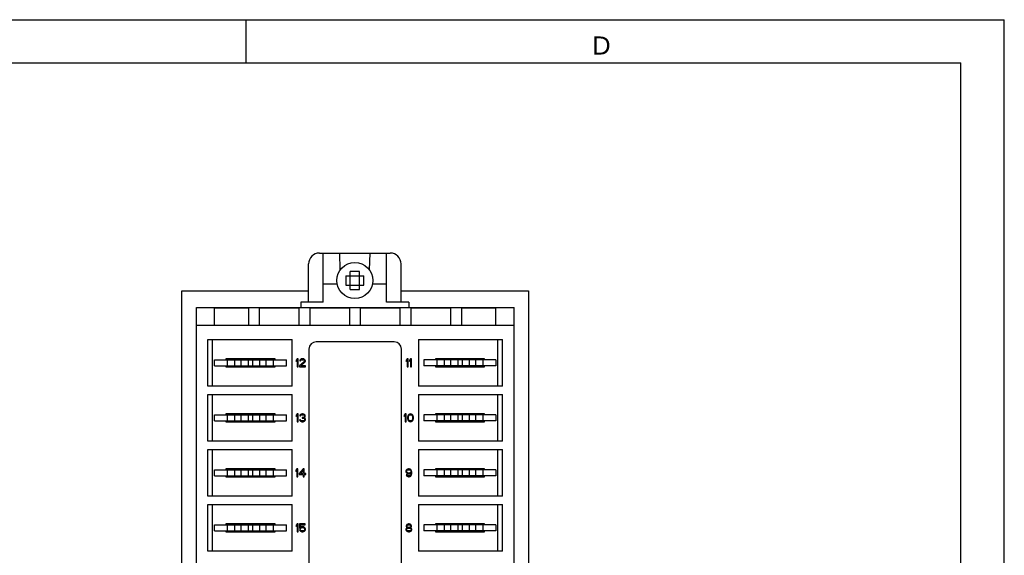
# Model space of a CAD drawing. Header units: millimetres. Extents: x 0 to 420, y 0 to 297.
# Tile 5 of 5: x 284 to 420, y 223 to 297. Entities that reach past the tile are written whole.
import ezdxf

# ---------------------------------------------------------------- set-up
doc = ezdxf.new("R2010")
doc.units = ezdxf.units.MM
doc.header["$LTSCALE"] = 23.1
doc.layers.get('0').update_dxf_attribs({"linetype": 'CONTINUOUS'})
doc.layers.add('3_ALL_AXES', color=7, linetype='CONTINUOUS')
doc.layers.add('ASSI', color=7, linetype='CONTINUOUS')
doc.styles.add('TEXTSTYLE_2', font='arial.ttf')

msp = doc.modelspace()

# ---------------------------------------------------------------- linework, layer by layer
at = {"color": 2, "linetype": 'CONTINUOUS'}
for p, q in [((0, 297), (420, 297)), ((315, 291), (315, 297)), ((420, 0), (420, 297))]:
    msp.add_line(p, q, dxfattribs=at)
at = {"color": 7, "linetype": 'CONTINUOUS'}
for p, q in [((18, 291), (414, 291)), ((414, 6), (414, 291)), ((325.14585, 264.66737), (334.94585, 264.66737)), ((325.64585, 257.86737), (325.64585, 264.66737)), ((327.94585, 264.66737), (327.94598, 264.66044)), ((328.03298, 262.34654), (327.94611, 264.66044)), ((332.05872, 262.34654), (332.14559, 264.66044)), ((332.14585, 264.66737), (332.14572, 264.66044)), ((334.44585, 257.86737), (334.44585, 264.66737)), ((323.64585, 257.86737), (323.64585, 263.16737)), ((329.42085, 259.61737), (329.42085, 262.11737)), ((330.67085, 262.11737), (329.42085, 262.11737)), ((330.67085, 259.61737), (330.67085, 262.11737)), ((336.44585, 257.86737), (336.44585, 263.16737)), ((328.79585, 261.49237), (328.79585, 260.24237)), ((328.79585, 261.49237), (331.29585, 261.49237)), ((331.29585, 260.24237), (331.29585, 261.49237)), ((306.09585, 163.41737), (306.09585, 259.41737)), ((306.09585, 259.41737), (323.64585, 259.41737)), ((327.59847, 260.36737), (325.64585, 260.36737)), ((328.79585, 260.24237), (331.29585, 260.24237)), ((329.42085, 259.61737), (330.67085, 259.61737)), ((334.44585, 260.36737), (332.49323, 260.36737)), ((336.44585, 259.41737), (354.09585, 259.41737)), ((354.09585, 259.41737), (354.09585, 163.41737)), ((322.54585, 257.86737), (322.54585, 257.11737)), ((325.64585, 257.86737), (322.54585, 257.86737)), ((337.54585, 257.86737), (334.44585, 257.86737)), ((337.54585, 257.86737), (337.54585, 257.11737)), ((308.09585, 165.61737), (308.09585, 257.11737)), ((308.09585, 257.11737), (352.09585, 257.11737)), ((310.59585, 254.61737), (310.59585, 257.08959)), ((310.59585, 257.08959), (315.34585, 257.08959)), ((315.34585, 254.61737), (315.34585, 257.08959)), ((316.84585, 254.61737), (316.84585, 257.08959)), ((316.84585, 257.08959), (322.34585, 257.08959)), ((322.34585, 254.61737), (322.34585, 257.08959)), ((323.84585, 254.61737), (323.84585, 257.08959)), ((323.84585, 257.08959), (329.34585, 257.08959)), ((329.34585, 254.61737), (329.34585, 257.08959)), ((330.84585, 254.61737), (330.84585, 257.08959)), ((330.84585, 257.08959), (336.34585, 257.08959)), ((336.34585, 254.61737), (336.34585, 257.08959)), ((337.84585, 254.61737), (337.84585, 257.08959)), ((337.84585, 257.08959), (343.34585, 257.08959)), ((343.34585, 254.61737), (343.34585, 257.08959)), ((344.84585, 254.61737), (344.84585, 257.08959)), ((344.84585, 257.08959), (349.59585, 257.08959)), ((349.59585, 254.61737), (349.59585, 257.08959)), ((352.09585, 165.61737), (352.09585, 257.11737)), ((352.09585, 254.61737), (308.09585, 254.61737)), ((309.69585, 246.21737), (309.69585, 252.71737)), ((309.69585, 252.71737), (321.34585, 252.71737)), ((310.34585, 246.21737), (310.34585, 252.71737)), ((321.34585, 246.21737), (321.34585, 252.71737)), ((335.49585, 252.36737), (324.69585, 252.36737)), ((338.84585, 252.71737), (338.84585, 246.21737)), ((338.84585, 252.71737), (350.49585, 252.71737)), ((349.84585, 246.21737), (349.84585, 252.71737)), ((350.49585, 246.21737), (350.49585, 252.71737)), ((323.69585, 251.36737), (323.69585, 171.36737)), ((336.49585, 171.36737), (336.49585, 251.36737)), ((312.24585, 249.86737), (312.24585, 250.06737)), ((312.24585, 250.06737), (318.94585, 250.06737)), ((318.94585, 250.06737), (318.94585, 249.86737)), ((322.06168, 250.01737), (321.92418, 249.85354)), ((321.92418, 249.85354), (321.92418, 249.66631)), ((321.92418, 249.66631), (322.06168, 249.83014)), ((322.19918, 250.01737), (322.06168, 250.01737)), ((322.06168, 249.83014), (322.06168, 248.91737)), ((322.19918, 248.91737), (322.19918, 250.01737)), ((323.02418, 249.6195), (322.38252, 249.03439)), ((322.42835, 249.85354), (322.40543, 249.75992)), ((322.40543, 249.75992), (322.52002, 249.75992)), ((322.52002, 249.94716), (322.42835, 249.85354)), ((322.61168, 249.99397), (322.52002, 249.94716)), ((322.52002, 249.75992), (322.56585, 249.83014)), ((322.56585, 249.83014), (322.6346, 249.87695)), ((322.7721, 250.01737), (322.61168, 249.99397)), ((322.6346, 249.87695), (322.74918, 249.90035)), ((322.74918, 249.90035), (322.84085, 249.90035)), ((322.86377, 250.01737), (322.7721, 250.01737)), ((322.84085, 249.90035), (322.95543, 249.87695)), ((323.00127, 249.99397), (322.86377, 250.01737)), ((322.95543, 249.87695), (323.02418, 249.83014)), ((323.09293, 249.94716), (323.00127, 249.99397)), ((323.02418, 249.83014), (323.07002, 249.75992)), ((323.07002, 249.71312), (323.02418, 249.6195)), ((323.07002, 249.75992), (323.07002, 249.71312)), ((323.1846, 249.85354), (323.09293, 249.94716)), ((323.13877, 249.54929), (323.1846, 249.6195)), ((323.20752, 249.75992), (323.1846, 249.85354)), ((323.1846, 249.6195), (323.20752, 249.71312)), ((323.20752, 249.71312), (323.20752, 249.75992)), ((337.29668, 250.01737), (337.15918, 249.85354)), ((337.15918, 249.85354), (337.15918, 249.66631)), ((337.15918, 249.66631), (337.29668, 249.83014)), ((337.43418, 250.01737), (337.29668, 250.01737)), ((337.29668, 249.83014), (337.29668, 248.91737)), ((337.43418, 248.91737), (337.43418, 250.01737)), ((337.75502, 250.01737), (337.61752, 249.85354)), ((337.61752, 249.85354), (337.61752, 249.66631)), ((337.61752, 249.66631), (337.75502, 249.83014)), ((337.89252, 250.01737), (337.75502, 250.01737)), ((337.75502, 249.83014), (337.75502, 248.91737)), ((337.89252, 248.91737), (337.89252, 250.01737)), ((341.24585, 249.86737), (341.24585, 250.06737)), ((341.24585, 250.06737), (347.94585, 250.06737)), ((347.94585, 250.06737), (347.94585, 249.86737)), ((312.24585, 248.86737), (312.24585, 249.06737)), ((318.94585, 248.86737), (312.24585, 248.86737)), ((318.94585, 249.06737), (318.94585, 248.86737)), ((322.06168, 248.91737), (322.19918, 248.91737)), ((322.38252, 249.03439), (322.38252, 248.91737)), ((322.38252, 248.91737), (323.20752, 248.91737)), ((322.56585, 249.03439), (323.13877, 249.54929)), ((323.20752, 249.03439), (322.56585, 249.03439)), ((323.20752, 248.91737), (323.20752, 249.03439)), ((337.29668, 248.91737), (337.43418, 248.91737)), ((337.75502, 248.91737), (337.89252, 248.91737)), ((341.24585, 248.86737), (341.24585, 249.06737)), ((347.94585, 248.86737), (341.24585, 248.86737)), ((347.94585, 249.06737), (347.94585, 248.86737)), ((321.34585, 246.21737), (309.69585, 246.21737)), ((350.49585, 246.21737), (338.84585, 246.21737)), ((309.69585, 238.59737), (309.69585, 245.09737)), ((309.69585, 245.09737), (321.34585, 245.09737)), ((310.34585, 238.59737), (310.34585, 245.09737)), ((321.34585, 238.59737), (321.34585, 245.09737)), ((338.84585, 245.09737), (338.84585, 238.59737)), ((338.84585, 245.09737), (350.49585, 245.09737)), ((349.84585, 238.59737), (349.84585, 245.09737)), ((350.49585, 238.59737), (350.49585, 245.09737)), ((312.24585, 242.24737), (312.24585, 242.44737)), ((312.24585, 242.44737), (318.94585, 242.44737)), ((312.24585, 241.24737), (312.24585, 241.44737)), ((318.94585, 242.44737), (318.94585, 242.24737)), ((318.94585, 241.44737), (318.94585, 241.24737)), ((322.06168, 242.39737), (321.92418, 242.23354)), ((321.92418, 242.23354), (321.92418, 242.04631)), ((321.92418, 242.04631), (322.06168, 242.21014)), ((322.19918, 242.39737), (322.06168, 242.39737)), ((322.06168, 242.21014), (322.06168, 241.29737)), ((322.19918, 241.29737), (322.19918, 242.39737)), ((322.38252, 241.55482), (322.40543, 241.4846)), ((322.4971, 241.55482), (322.38252, 241.55482)), ((322.42835, 242.23354), (322.40543, 242.13992)), ((322.40543, 242.13992), (322.52002, 242.13992)), ((322.40543, 241.4846), (322.45127, 241.41439)), ((322.52002, 242.32716), (322.42835, 242.23354)), ((322.45127, 241.41439), (322.52002, 241.36758)), ((322.52002, 241.50801), (322.4971, 241.55482)), ((322.61168, 242.37397), (322.52002, 242.32716)), ((322.52002, 242.13992), (322.56585, 242.21014)), ((322.56585, 241.4612), (322.52002, 241.50801)), ((322.56585, 242.21014), (322.6346, 242.25695)), ((322.61168, 241.4378), (322.56585, 241.4612)), ((322.7721, 242.39737), (322.61168, 242.37397)), ((322.72627, 241.41439), (322.61168, 241.4378)), ((322.6346, 242.25695), (322.74918, 242.28035)), ((322.86377, 241.41439), (322.72627, 241.41439)), ((322.74918, 242.28035), (322.84085, 242.28035)), ((322.74918, 241.90588), (322.74918, 241.81226)), ((322.84085, 241.90588), (322.74918, 241.90588)), ((322.74918, 241.81226), (322.84085, 241.81226)), ((322.81793, 242.39737), (322.7721, 242.39737)), ((322.97835, 242.37397), (322.81793, 242.39737)), ((322.84085, 242.28035), (322.95543, 242.25695)), ((322.97835, 241.95269), (322.84085, 241.90588)), ((322.84085, 241.81226), (322.97835, 241.78886)), ((322.97835, 241.4378), (322.86377, 241.41439)), ((322.95543, 242.25695), (323.02418, 242.21014)), ((323.07002, 242.32716), (322.97835, 242.37397)), ((323.02418, 241.9995), (322.97835, 241.95269)), ((322.97835, 241.78886), (323.0471, 241.74205)), ((323.02418, 241.4612), (322.97835, 241.4378)), ((323.02418, 242.21014), (323.07002, 242.13992)), ((323.07002, 242.09312), (323.02418, 241.9995)), ((323.02418, 241.85907), (323.11585, 241.92929)), ((323.13877, 241.81226), (323.02418, 241.85907)), ((323.07002, 241.50801), (323.02418, 241.4612)), ((323.0471, 241.74205), (323.09293, 241.64843)), ((323.16168, 242.23354), (323.07002, 242.32716)), ((323.07002, 242.13992), (323.07002, 242.09312)), ((323.09293, 241.55482), (323.07002, 241.50801)), ((323.07002, 241.36758), (323.13877, 241.41439)), ((323.09293, 241.64843), (323.09293, 241.55482)), ((323.11585, 241.92929), (323.16168, 241.9995)), ((323.1846, 241.74205), (323.13877, 241.81226)), ((323.13877, 241.41439), (323.1846, 241.4846)), ((323.1846, 242.13992), (323.16168, 242.23354)), ((323.16168, 241.9995), (323.1846, 242.09312)), ((323.1846, 242.09312), (323.1846, 242.13992)), ((323.20752, 241.64843), (323.1846, 241.74205)), ((323.1846, 241.4846), (323.20752, 241.55482)), ((323.20752, 241.55482), (323.20752, 241.64843)), ((337.02168, 242.39737), (336.88418, 242.23354)), ((336.88418, 242.23354), (336.88418, 242.04631)), ((336.88418, 242.04631), (337.02168, 242.21014)), ((337.15918, 242.39737), (337.02168, 242.39737)), ((337.02168, 242.21014), (337.02168, 241.29737)), ((337.15918, 241.29737), (337.15918, 242.39737)), ((337.36543, 242.06971), (337.34252, 241.95269)), ((337.34252, 241.95269), (337.34252, 241.74205)), ((337.34252, 241.74205), (337.36543, 241.62503)), ((337.38835, 242.13992), (337.36543, 242.06971)), ((337.36543, 241.62503), (337.38835, 241.55482)), ((337.43418, 242.23354), (337.38835, 242.13992)), ((337.38835, 241.55482), (337.43418, 241.4612)), ((337.50293, 242.30375), (337.43418, 242.23354)), ((337.43418, 241.4612), (337.50293, 241.39099)), ((337.4571, 241.92929), (337.48002, 242.06971)), ((337.4571, 241.76546), (337.4571, 241.92929)), ((337.48002, 241.62503), (337.4571, 241.76546)), ((337.48002, 242.06971), (337.57168, 242.21014)), ((337.57168, 241.4846), (337.48002, 241.62503)), ((337.61752, 242.37397), (337.50293, 242.30375)), ((337.50293, 241.39099), (337.61752, 241.32077)), ((337.57168, 242.21014), (337.64043, 242.25695)), ((337.64043, 241.4378), (337.57168, 241.4846)), ((337.75502, 242.39737), (337.61752, 242.37397)), ((337.64043, 242.25695), (337.75502, 242.28035)), ((337.75502, 241.41439), (337.64043, 241.4378)), ((337.89252, 242.37397), (337.75502, 242.39737)), ((337.75502, 242.28035), (337.8696, 242.25695)), ((337.8696, 241.4378), (337.75502, 241.41439)), ((337.8696, 242.25695), (337.93835, 242.21014)), ((337.93835, 241.4846), (337.8696, 241.4378)), ((338.0071, 242.30375), (337.89252, 242.37397)), ((337.89252, 241.32077), (338.0071, 241.39099)), ((337.93835, 242.21014), (338.03002, 242.06971)), ((338.03002, 241.62503), (337.93835, 241.4846)), ((338.07585, 242.23354), (338.0071, 242.30375)), ((338.0071, 241.39099), (338.07585, 241.4612)), ((338.03002, 242.06971), (338.05293, 241.92929)), ((338.05293, 241.76546), (338.03002, 241.62503)), ((338.05293, 241.92929), (338.05293, 241.76546)), ((338.12168, 242.13992), (338.07585, 242.23354)), ((338.07585, 241.4612), (338.12168, 241.55482)), ((338.1446, 242.06971), (338.12168, 242.13992)), ((338.12168, 241.55482), (338.1446, 241.62503)), ((338.16752, 241.95269), (338.1446, 242.06971)), ((338.1446, 241.62503), (338.16752, 241.74205)), ((338.16752, 241.74205), (338.16752, 241.95269)), ((341.24585, 242.24737), (341.24585, 242.44737)), ((341.24585, 242.44737), (347.94585, 242.44737)), ((341.24585, 241.24737), (341.24585, 241.44737)), ((347.94585, 242.44737), (347.94585, 242.24737)), ((347.94585, 241.44737), (347.94585, 241.24737)), ((318.94585, 241.24737), (312.24585, 241.24737)), ((322.06168, 241.29737), (322.19918, 241.29737)), ((322.52002, 241.36758), (322.61168, 241.32077)), ((322.61168, 241.32077), (322.70335, 241.29737)), ((322.70335, 241.29737), (322.88668, 241.29737)), ((322.88668, 241.29737), (322.97835, 241.32077)), ((322.97835, 241.32077), (323.07002, 241.36758)), ((337.02168, 241.29737), (337.15918, 241.29737)), ((337.61752, 241.32077), (337.75502, 241.29737)), ((337.75502, 241.29737), (337.89252, 241.32077)), ((347.94585, 241.24737), (341.24585, 241.24737)), ((321.34585, 238.59737), (309.69585, 238.59737)), ((309.69585, 230.97737), (309.69585, 237.47737)), ((309.69585, 237.47737), (321.34585, 237.47737)), ((310.34585, 230.97737), (310.34585, 237.47737)), ((321.34585, 230.97737), (321.34585, 237.47737)), ((350.49585, 238.59737), (338.84585, 238.59737)), ((338.84585, 237.47737), (338.84585, 230.97737)), ((338.84585, 237.47737), (350.49585, 237.47737)), ((349.84585, 230.97737), (349.84585, 237.47737)), ((350.49585, 230.97737), (350.49585, 237.47737)), ((312.24585, 234.62737), (312.24585, 234.82737)), ((312.24585, 234.82737), (318.94585, 234.82737)), ((312.88371, 234.82737), (312.88371, 234.62737)), ((318.94585, 234.82737), (318.94585, 234.62737)), ((322.01585, 234.77737), (321.87835, 234.61354)), ((321.87835, 234.61354), (321.87835, 234.42631)), ((321.87835, 234.42631), (322.01585, 234.59014)), ((322.15335, 234.77737), (322.01585, 234.77737)), ((322.01585, 234.59014), (322.01585, 233.67737)), ((322.15335, 233.67737), (322.15335, 234.77737)), ((322.88668, 234.77737), (322.33668, 234.14546)), ((322.4971, 234.14546), (322.88668, 234.59014)), ((323.02418, 234.77737), (322.88668, 234.77737)), ((322.88668, 234.59014), (322.88668, 234.14546)), ((323.02418, 234.14546), (323.02418, 234.77737)), ((337.15918, 234.59014), (337.11335, 234.47312)), ((337.22793, 234.68375), (337.15918, 234.59014)), ((337.34252, 234.75397), (337.22793, 234.68375)), ((337.25085, 234.51992), (337.29668, 234.59014)), ((337.29668, 234.59014), (337.36543, 234.63695)), ((337.4571, 234.77737), (337.34252, 234.75397)), ((337.36543, 234.63695), (337.43418, 234.66035)), ((337.43418, 234.66035), (337.5946, 234.66035)), ((337.57168, 234.77737), (337.4571, 234.77737)), ((337.68627, 234.75397), (337.57168, 234.77737)), ((337.5946, 234.66035), (337.66335, 234.63695)), ((337.66335, 234.63695), (337.7321, 234.59014)), ((337.80085, 234.68375), (337.68627, 234.75397)), ((337.7321, 234.59014), (337.77793, 234.51992)), ((337.8696, 234.59014), (337.80085, 234.68375)), ((337.91543, 234.47312), (337.8696, 234.59014)), ((341.24585, 234.62737), (341.24585, 234.82737)), ((341.24585, 234.82737), (347.94585, 234.82737)), ((347.30799, 234.82737), (347.30799, 234.62737)), ((347.94585, 234.82737), (347.94585, 234.62737)), ((312.24585, 233.62737), (312.24585, 233.82737)), ((318.94585, 233.62737), (312.24585, 233.62737)), ((312.88371, 233.82737), (312.88371, 233.62737)), ((318.94585, 233.82737), (318.94585, 233.62737)), ((322.01585, 233.67737), (322.15335, 233.67737)), ((322.33668, 234.14546), (322.33668, 234.00503)), ((322.33668, 234.00503), (322.88668, 234.00503)), ((322.88668, 234.14546), (322.4971, 234.14546)), ((322.88668, 234.00503), (322.88668, 233.67737)), ((322.88668, 233.67737), (323.02418, 233.67737)), ((323.25335, 234.14546), (323.02418, 234.14546)), ((323.02418, 233.67737), (323.02418, 234.00503)), ((323.02418, 234.00503), (323.25335, 234.00503)), ((323.25335, 234.00503), (323.25335, 234.14546)), ((337.11335, 234.47312), (337.11335, 234.3795)), ((337.11335, 234.3795), (337.15918, 234.26248)), ((337.15918, 234.26248), (337.22793, 234.16886)), ((337.15918, 233.93482), (337.1821, 233.8646)), ((337.27377, 233.93482), (337.15918, 233.93482)), ((337.1821, 233.8646), (337.25085, 233.77099)), ((337.22793, 234.44971), (337.25085, 234.51992)), ((337.22793, 234.4029), (337.22793, 234.44971)), ((337.25085, 234.33269), (337.22793, 234.4029)), ((337.22793, 234.16886), (337.34252, 234.09865)), ((337.29668, 234.26248), (337.25085, 234.33269)), ((337.25085, 233.77099), (337.36543, 233.70077)), ((337.3196, 233.8646), (337.27377, 233.93482)), ((337.36543, 234.21567), (337.29668, 234.26248)), ((337.38835, 233.8178), (337.3196, 233.8646)), ((337.34252, 234.09865), (337.4571, 234.07524)), ((337.43418, 234.19226), (337.36543, 234.21567)), ((337.36543, 233.70077), (337.48002, 233.67737)), ((337.4571, 233.79439), (337.38835, 233.8178)), ((337.5946, 234.19226), (337.43418, 234.19226)), ((337.4571, 234.07524), (337.57168, 234.07524)), ((337.5946, 233.79439), (337.4571, 233.79439)), ((337.48002, 233.67737), (337.57168, 233.67737)), ((337.57168, 234.07524), (337.68627, 234.09865)), ((337.57168, 233.67737), (337.68627, 233.70077)), ((337.66335, 234.21567), (337.5946, 234.19226)), ((337.66335, 233.8178), (337.5946, 233.79439)), ((337.7321, 234.26248), (337.66335, 234.21567)), ((337.7321, 233.8646), (337.66335, 233.8178)), ((337.68627, 234.09865), (337.82377, 234.19226)), ((337.68627, 233.70077), (337.80085, 233.77099)), ((337.77793, 234.33269), (337.7321, 234.26248)), ((337.77793, 233.93482), (337.7321, 233.8646)), ((337.77793, 234.51992), (337.80085, 234.44971)), ((337.80085, 234.4029), (337.77793, 234.33269)), ((337.80085, 234.00503), (337.77793, 233.93482)), ((337.80085, 234.44971), (337.80085, 234.4029)), ((337.82377, 234.14546), (337.80085, 234.00503)), ((337.80085, 233.77099), (337.8696, 233.8646)), ((337.82377, 234.19226), (337.82377, 234.14546)), ((337.8696, 233.8646), (337.91543, 233.98163)), ((337.93835, 234.30929), (337.91543, 234.47312)), ((337.91543, 233.98163), (337.93835, 234.14546)), ((337.93835, 234.14546), (337.93835, 234.30929)), ((341.24585, 233.62737), (341.24585, 233.82737)), ((347.94585, 233.62737), (341.24585, 233.62737)), ((347.30799, 233.82737), (347.30799, 233.62737)), ((347.94585, 233.82737), (347.94585, 233.62737)), ((321.34585, 230.97737), (309.69585, 230.97737)), ((350.49585, 230.97737), (338.84585, 230.97737)), ((309.69585, 223.35737), (309.69585, 229.85737)), ((309.69585, 229.85737), (321.34585, 229.85737)), ((310.34585, 223.35737), (310.34585, 229.85737)), ((321.34585, 223.35737), (321.34585, 229.85737)), ((338.84585, 229.85737), (338.84585, 223.35737)), ((338.84585, 229.85737), (350.49585, 229.85737)), ((349.84585, 223.35737), (349.84585, 229.85737)), ((350.49585, 223.35737), (350.49585, 229.85737)), ((312.24585, 227.00737), (312.24585, 227.20737)), ((312.24585, 227.20737), (318.94585, 227.20737)), ((318.94585, 227.20737), (318.94585, 227.00737)), ((322.06168, 227.15737), (321.92418, 226.99354)), ((321.92418, 226.99354), (321.92418, 226.80631)), ((321.92418, 226.80631), (322.06168, 226.97014)), ((322.19918, 227.15737), (322.06168, 227.15737)), ((322.06168, 226.97014), (322.06168, 226.05737)), ((322.19918, 226.05737), (322.19918, 227.15737)), ((322.38252, 227.15737), (322.38252, 226.54886)), ((323.16168, 227.15737), (322.38252, 227.15737)), ((322.38252, 226.54886), (322.54293, 226.54886)), ((322.4971, 226.66588), (322.4971, 227.04035)), ((322.4971, 227.04035), (323.16168, 227.04035)), ((322.61168, 226.73609), (322.4971, 226.66588)), ((322.54293, 226.54886), (322.6346, 226.61907)), ((322.72627, 226.7595), (322.61168, 226.73609)), ((322.6346, 226.61907), (322.72627, 226.64248)), ((322.86377, 226.7595), (322.72627, 226.7595)), ((322.72627, 226.64248), (322.86377, 226.64248)), ((322.97835, 226.73609), (322.86377, 226.7595)), ((322.86377, 226.64248), (322.95543, 226.61907)), ((322.95543, 226.61907), (323.02418, 226.57226)), ((323.09293, 226.66588), (322.97835, 226.73609)), ((323.02418, 226.57226), (323.07002, 226.50205)), ((323.07002, 226.50205), (323.09293, 226.43184)), ((323.09293, 226.38503), (323.07002, 226.31482)), ((323.16168, 226.57226), (323.09293, 226.66588)), ((323.09293, 226.43184), (323.09293, 226.38503)), ((323.16168, 227.04035), (323.16168, 227.15737)), ((323.20752, 226.45524), (323.16168, 226.57226)), ((323.20752, 226.36163), (323.20752, 226.45524)), ((337.15918, 226.52546), (337.11335, 226.40843)), ((337.11335, 226.40843), (337.11335, 226.33822)), ((337.1821, 226.99354), (337.13627, 226.87652)), ((337.13627, 226.87652), (337.13627, 226.80631)), ((337.13627, 226.80631), (337.1821, 226.71269)), ((337.25085, 226.59567), (337.15918, 226.52546)), ((337.25085, 227.06375), (337.1821, 226.99354)), ((337.1821, 226.71269), (337.25085, 226.64248)), ((337.22793, 226.40843), (337.29668, 226.50205)), ((337.22793, 226.33822), (337.22793, 226.40843)), ((337.36543, 227.13397), (337.25085, 227.06375)), ((337.25085, 226.87652), (337.29668, 226.94673)), ((337.25085, 226.82971), (337.25085, 226.87652)), ((337.29668, 226.7595), (337.25085, 226.82971)), ((337.25085, 226.64248), (337.29668, 226.61907)), ((337.29668, 226.61907), (337.25085, 226.59567)), ((337.29668, 226.94673), (337.38835, 227.01695)), ((337.38835, 226.68929), (337.29668, 226.7595)), ((337.29668, 226.50205), (337.38835, 226.54886)), ((337.48002, 227.15737), (337.36543, 227.13397)), ((337.38835, 227.01695), (337.48002, 227.04035)), ((337.48002, 226.66588), (337.38835, 226.68929)), ((337.38835, 226.54886), (337.48002, 226.57226)), ((337.57168, 227.15737), (337.48002, 227.15737)), ((337.48002, 227.04035), (337.57168, 227.04035)), ((337.57168, 226.66588), (337.48002, 226.66588)), ((337.48002, 226.57226), (337.57168, 226.57226)), ((337.68627, 227.13397), (337.57168, 227.15737)), ((337.57168, 227.04035), (337.66335, 227.01695)), ((337.66335, 226.68929), (337.57168, 226.66588)), ((337.57168, 226.57226), (337.66335, 226.54886)), ((337.66335, 227.01695), (337.75502, 226.94673)), ((337.75502, 226.7595), (337.66335, 226.68929)), ((337.66335, 226.54886), (337.75502, 226.50205)), ((337.80085, 227.06375), (337.68627, 227.13397)), ((337.75502, 226.94673), (337.80085, 226.87652)), ((337.80085, 226.82971), (337.75502, 226.7595)), ((337.75502, 226.61907), (337.80085, 226.64248)), ((337.80085, 226.59567), (337.75502, 226.61907)), ((337.75502, 226.50205), (337.82377, 226.40843)), ((337.8696, 226.99354), (337.80085, 227.06375)), ((337.80085, 226.87652), (337.80085, 226.82971)), ((337.80085, 226.64248), (337.8696, 226.71269)), ((337.89252, 226.52546), (337.80085, 226.59567)), ((337.82377, 226.40843), (337.82377, 226.33822)), ((337.91543, 226.87652), (337.8696, 226.99354)), ((337.8696, 226.71269), (337.91543, 226.80631)), ((337.93835, 226.40843), (337.89252, 226.52546)), ((337.91543, 226.80631), (337.91543, 226.87652)), ((337.93835, 226.33822), (337.93835, 226.40843)), ((341.24585, 227.00737), (341.24585, 227.20737)), ((341.24585, 227.20737), (347.94585, 227.20737)), ((347.94585, 227.20737), (347.94585, 227.00737)), ((312.24585, 226.00737), (312.24585, 226.20737)), ((318.94585, 226.00737), (312.24585, 226.00737)), ((318.94585, 226.20737), (318.94585, 226.00737)), ((322.06168, 226.05737), (322.19918, 226.05737)), ((322.38252, 226.33822), (322.42835, 226.2446)), ((322.52002, 226.33822), (322.38252, 226.33822)), ((322.42835, 226.2446), (322.4971, 226.15099)), ((322.4971, 226.15099), (322.61168, 226.08077)), ((322.56585, 226.2446), (322.52002, 226.33822)), ((322.6346, 226.1978), (322.56585, 226.2446)), ((322.61168, 226.08077), (322.72627, 226.05737)), ((322.72627, 226.17439), (322.6346, 226.1978)), ((322.86377, 226.17439), (322.72627, 226.17439)), ((322.72627, 226.05737), (322.86377, 226.05737)), ((322.95543, 226.1978), (322.86377, 226.17439)), ((322.86377, 226.05737), (322.97835, 226.08077)), ((323.02418, 226.2446), (322.95543, 226.1978)), ((322.97835, 226.08077), (323.09293, 226.15099)), ((323.07002, 226.31482), (323.02418, 226.2446)), ((323.09293, 226.15099), (323.16168, 226.2446)), ((323.16168, 226.2446), (323.20752, 226.36163)), ((337.11335, 226.33822), (337.15918, 226.2212)), ((337.15918, 226.2212), (337.22793, 226.15099)), ((337.29668, 226.2446), (337.22793, 226.33822)), ((337.22793, 226.15099), (337.34252, 226.08077)), ((337.38835, 226.1978), (337.29668, 226.2446)), ((337.34252, 226.08077), (337.4571, 226.05737)), ((337.48002, 226.17439), (337.38835, 226.1978)), ((337.4571, 226.05737), (337.5946, 226.05737)), ((337.57168, 226.17439), (337.48002, 226.17439)), ((337.66335, 226.1978), (337.57168, 226.17439)), ((337.5946, 226.05737), (337.70918, 226.08077)), ((337.75502, 226.2446), (337.66335, 226.1978)), ((337.70918, 226.08077), (337.82377, 226.15099)), ((337.82377, 226.33822), (337.75502, 226.2446)), ((337.82377, 226.15099), (337.89252, 226.2212)), ((337.89252, 226.2212), (337.93835, 226.33822)), ((341.24585, 226.00737), (341.24585, 226.20737)), ((347.94585, 226.00737), (341.24585, 226.00737)), ((347.94585, 226.20737), (347.94585, 226.00737)), ((321.34585, 223.35737), (309.69585, 223.35737)), ((350.49585, 223.35737), (338.84585, 223.35737))]:
    msp.add_line(p, q, dxfattribs=at)
at = {"color": 9, "linetype": 'CONTINUOUS'}
for p, q in [((325.64585, 264.64057), (327.94686, 264.64057)), ((332.14484, 264.64057), (334.44585, 264.64057))]:
    msp.add_line(p, q, dxfattribs=at)
at = {"color": 7, "linetype": 'CONTINUOUS'}
for centre, radius, start, end in [((325.14585, 263.16737), 1.5, 90, 180), ((334.94585, 263.16737), 1.5, 0, 90), ((324.69585, 251.36737), 1, 90, 180), ((335.49585, 251.36737), 1, 0, 90)]:
    msp.add_arc(centre, radius, start, end, dxfattribs=at)
at = {"layer": '3_ALL_AXES', "color": 7, "linetype": 'CONTINUOUS'}
for p, q in [((310.59585, 249.06737), (310.59585, 249.86737)), ((310.59585, 249.86737), (320.59585, 249.86737)), ((312.42085, 249.06737), (312.42085, 249.86737)), ((313.42085, 249.06737), (313.42085, 249.86737)), ((314.29585, 249.06737), (314.29585, 249.86737)), ((315.29585, 249.06737), (315.29585, 249.86737)), ((315.89585, 249.06737), (315.89585, 249.86737)), ((316.89585, 249.06737), (316.89585, 249.86737)), ((317.77085, 249.06737), (317.77085, 249.86737)), ((318.77085, 249.06737), (318.77085, 249.86737)), ((320.59585, 249.06737), (320.59585, 249.86737)), ((339.59585, 249.86737), (339.59585, 249.06737)), ((349.59585, 249.86737), (339.59585, 249.86737)), ((341.42085, 249.86737), (341.42085, 249.06737)), ((342.42085, 249.86737), (342.42085, 249.06737)), ((343.29585, 249.86737), (343.29585, 249.06737)), ((344.29585, 249.86737), (344.29585, 249.06737)), ((344.89585, 249.86737), (344.89585, 249.06737)), ((345.89585, 249.86737), (345.89585, 249.06737)), ((346.77085, 249.86737), (346.77085, 249.06737)), ((347.77085, 249.86737), (347.77085, 249.06737)), ((349.59585, 249.86737), (349.59585, 249.06737)), ((310.59585, 249.06737), (320.59585, 249.06737)), ((349.59585, 249.06737), (339.59585, 249.06737)), ((310.59585, 241.44737), (310.59585, 242.24737)), ((310.59585, 242.24737), (320.59585, 242.24737)), ((310.59585, 241.44737), (320.59585, 241.44737)), ((312.42085, 241.44737), (312.42085, 242.24737)), ((313.42085, 241.44737), (313.42085, 242.24737)), ((314.29585, 241.44737), (314.29585, 242.24737)), ((315.29585, 241.44737), (315.29585, 242.24737)), ((315.89585, 241.44737), (315.89585, 242.24737)), ((316.89585, 241.44737), (316.89585, 242.24737)), ((317.77085, 241.44737), (317.77085, 242.24737)), ((318.77085, 241.44737), (318.77085, 242.24737)), ((320.59585, 241.44737), (320.59585, 242.24737)), ((339.59585, 242.24737), (339.59585, 241.44737)), ((349.59585, 242.24737), (339.59585, 242.24737)), ((349.59585, 241.44737), (339.59585, 241.44737)), ((341.42085, 242.24737), (341.42085, 241.44737)), ((342.42085, 242.24737), (342.42085, 241.44737)), ((343.29585, 242.24737), (343.29585, 241.44737)), ((344.29585, 242.24737), (344.29585, 241.44737)), ((344.89585, 242.24737), (344.89585, 241.44737)), ((345.89585, 242.24737), (345.89585, 241.44737)), ((346.77085, 242.24737), (346.77085, 241.44737)), ((347.77085, 242.24737), (347.77085, 241.44737)), ((349.59585, 242.24737), (349.59585, 241.44737)), ((310.59585, 233.82737), (310.59585, 234.62737)), ((310.59585, 234.62737), (320.59585, 234.62737)), ((312.42085, 233.82737), (312.42085, 234.62737)), ((313.42085, 233.82737), (313.42085, 234.62737)), ((314.29585, 233.82737), (314.29585, 234.62737)), ((315.29585, 233.82737), (315.29585, 234.62737)), ((315.89585, 233.82737), (315.89585, 234.62737)), ((316.89585, 233.82737), (316.89585, 234.62737)), ((317.77085, 233.82737), (317.77085, 234.62737)), ((318.77085, 233.82737), (318.77085, 234.62737)), ((320.59585, 233.82737), (320.59585, 234.62737)), ((339.59585, 234.62737), (339.59585, 233.82737)), ((349.59585, 234.62737), (339.59585, 234.62737)), ((341.42085, 234.62737), (341.42085, 233.82737)), ((342.42085, 234.62737), (342.42085, 233.82737)), ((343.29585, 234.62737), (343.29585, 233.82737)), ((344.29585, 234.62737), (344.29585, 233.82737)), ((344.89585, 234.62737), (344.89585, 233.82737)), ((345.89585, 234.62737), (345.89585, 233.82737)), ((346.77085, 234.62737), (346.77085, 233.82737)), ((347.77085, 234.62737), (347.77085, 233.82737)), ((349.59585, 234.62737), (349.59585, 233.82737)), ((310.59585, 233.82737), (320.59585, 233.82737)), ((349.59585, 233.82737), (339.59585, 233.82737)), ((310.59585, 226.20737), (310.59585, 227.00737)), ((310.59585, 227.00737), (320.59585, 227.00737)), ((312.42085, 226.20737), (312.42085, 227.00737)), ((313.42085, 226.20737), (313.42085, 227.00737)), ((314.29585, 226.20737), (314.29585, 227.00737)), ((315.29585, 226.20737), (315.29585, 227.00737)), ((315.89585, 226.20737), (315.89585, 227.00737)), ((316.89585, 226.20737), (316.89585, 227.00737)), ((317.77085, 226.20737), (317.77085, 227.00737)), ((318.77085, 226.20737), (318.77085, 227.00737)), ((320.59585, 226.20737), (320.59585, 227.00737)), ((339.59585, 227.00737), (339.59585, 226.20737)), ((349.59585, 227.00737), (339.59585, 227.00737)), ((341.42085, 227.00737), (341.42085, 226.20737)), ((342.42085, 227.00737), (342.42085, 226.20737)), ((343.29585, 227.00737), (343.29585, 226.20737)), ((344.29585, 227.00737), (344.29585, 226.20737)), ((344.89585, 227.00737), (344.89585, 226.20737)), ((345.89585, 227.00737), (345.89585, 226.20737)), ((346.77085, 227.00737), (346.77085, 226.20737)), ((347.77085, 227.00737), (347.77085, 226.20737)), ((349.59585, 227.00737), (349.59585, 226.20737)), ((310.59585, 226.20737), (320.59585, 226.20737)), ((349.59585, 226.20737), (339.59585, 226.20737))]:
    msp.add_line(p, q, dxfattribs=at)
at = {"layer": 'ASSI', "color": 7, "linetype": 'CONTINUOUS'}
msp.add_circle((330.04585, 260.86737), 2.5, dxfattribs=at)

# ---------------------------------------------------------------- texts
at = {"color": 2, "linetype": 'CONTINUOUS', "insert": (364.20852, 294.67396), "char_height": 2.5, "width": 2.5185874, "attachment_point": 2, "line_spacing_factor": 0.9, "style": 'TEXTSTYLE_2'}
msp.add_mtext('D', dxfattribs=at)

doc.saveas('drawing.dxf')
